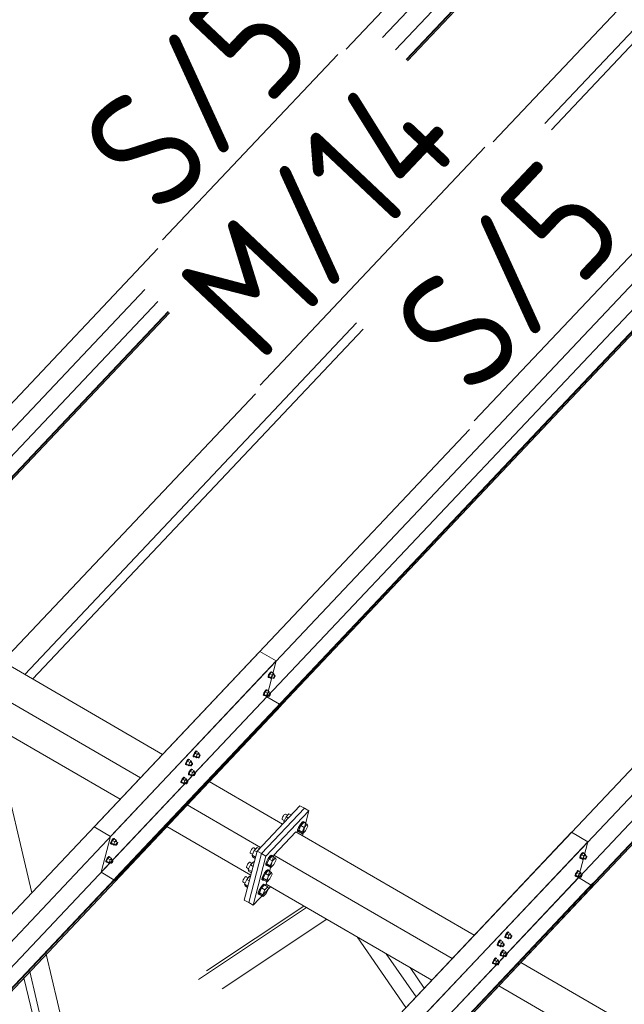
# Model space of a CAD drawing. Header units: millimetres. Extents: x -681 to 506, y -45 to 794.
# Tile 72 of 256: x -359 to -333, y 296 to 337. Entities that reach past the tile are written whole.
import ezdxf

# ---------------------------------------------------------------- set-up
doc = ezdxf.new("R2010")
doc.units = ezdxf.units.MM
doc.header["$LTSCALE"] = 0.6
doc.linetypes.add('XKITLINE00', pattern=[0])
for name, color, linetype, lineweight in [('Bolt', 7, 'Continuous', 0), ('Part', 2, 'Continuous', 0), ('PartMark', 3, 'Continuous', 0)]:
    doc.layers.add(name, color=color, linetype=linetype, lineweight=lineweight)
doc.styles.add('ISOCPEUR', font='ISOCPEUR.TTF')

msp = doc.modelspace()

# ---------------------------------------------------------------- linework, layer by layer
at = {"layer": 'Bolt', "color": 3, "linetype": 'XKITLINE00', "lineweight": 0}
for p, q in [((-348.267, 310.024), (-348.265, 310.06)), ((-348.267, 310.024), (-348.244, 310.011)), ((-348.243, 310.115), (-348.265, 310.06)), ((-348.244, 310.011), (-348.241, 310.046)), ((-348.227, 310.004), (-348.244, 310.011)), ((-348.209, 310.175), (-348.243, 310.115)), ((-348.241, 310.046), (-348.22, 310.101)), ((-348.185, 310.158), (-348.235, 310.053)), ((-348.142, 309.999), (-348.235, 310.053)), ((-348.235, 310.053), (-348.223, 310.014)), ((-348.218, 310.012), (-348.227, 310.004)), ((-348.223, 310.014), (-348.13, 309.96)), ((-348.22, 310.101), (-348.186, 310.161)), ((-348.172, 310.224), (-348.209, 310.175)), ((-348.186, 310.161), (-348.148, 310.21)), ((-348.122, 310.225), (-348.185, 310.158)), ((-348.092, 310.104), (-348.185, 310.158)), ((-348.14, 310.248), (-348.172, 310.224)), ((-348.148, 310.21), (-348.117, 310.235)), ((-348.142, 309.999), (-348.092, 310.104)), ((-348.142, 309.999), (-348.13, 309.96)), ((-348.124, 310.242), (-348.14, 310.248)), ((-348.13, 309.96), (-348.093, 309.999)), ((-348.124, 310.242), (-348.1, 310.228)), ((-348.122, 310.225), (-348.029, 310.171)), ((-348.117, 310.235), (-348.1, 310.228)), ((-348.115, 310.011), (-348.041, 309.968)), ((-348.1, 310.228), (-348.101, 310.213)), ((-348.029, 310.171), (-348.092, 310.104)), ((-348.043, 310.12), (-347.969, 310.077)), ((-348.039, 309.986), (-348.029, 310.013)), ((-348.016, 310.133), (-348.029, 310.171)), ((-348.029, 310.013), (-348.012, 310.043)), ((-348.027, 310.11), (-348.016, 310.133)), ((-347.998, 310.001), (-348.017, 309.977)), ((-348.012, 310.043), (-347.993, 310.068)), ((-347.981, 310.031), (-347.998, 310.001)), ((-347.993, 310.068), (-347.977, 310.08)), ((-347.97, 310.059), (-347.981, 310.031)), ((-347.977, 310.08), (-347.969, 310.077)), ((-347.969, 310.077), (-347.97, 310.059)), ((-348.041, 309.968), (-348.039, 309.986)), ((-348.032, 309.965), (-348.041, 309.968)), ((-348.017, 309.977), (-348.032, 309.965)), ((-348.465, 309.269), (-348.462, 309.304)), ((-348.465, 309.269), (-348.441, 309.255)), ((-348.441, 309.359), (-348.462, 309.304)), ((-348.407, 309.419), (-348.441, 309.359)), ((-348.441, 309.255), (-348.439, 309.291)), ((-348.425, 309.249), (-348.441, 309.255)), ((-348.439, 309.291), (-348.418, 309.346)), ((-348.382, 309.402), (-348.433, 309.297)), ((-348.34, 309.243), (-348.433, 309.297)), ((-348.433, 309.297), (-348.42, 309.259)), ((-348.415, 309.256), (-348.425, 309.249)), ((-348.42, 309.259), (-348.327, 309.205)), ((-348.418, 309.346), (-348.384, 309.406)), ((-348.369, 309.468), (-348.407, 309.419)), ((-348.384, 309.406), (-348.346, 309.455)), ((-348.319, 309.469), (-348.382, 309.402)), ((-348.29, 309.348), (-348.382, 309.402)), ((-348.338, 309.493), (-348.369, 309.468)), ((-348.346, 309.455), (-348.315, 309.479)), ((-348.34, 309.243), (-348.29, 309.348)), ((-348.34, 309.243), (-348.327, 309.205)), ((-348.321, 309.486), (-348.338, 309.493)), ((-348.327, 309.205), (-348.291, 309.243)), ((-348.321, 309.486), (-348.298, 309.473)), ((-348.319, 309.469), (-348.226, 309.415)), ((-348.315, 309.479), (-348.298, 309.473)), ((-348.313, 309.256), (-348.238, 309.213)), ((-348.298, 309.473), (-348.299, 309.457)), ((-348.226, 309.415), (-348.29, 309.348)), ((-348.241, 309.364), (-348.166, 309.321)), ((-348.238, 309.213), (-348.237, 309.23)), ((-348.23, 309.209), (-348.238, 309.213)), ((-348.237, 309.23), (-348.226, 309.258)), ((-348.214, 309.222), (-348.23, 309.209)), ((-348.213, 309.377), (-348.226, 309.415)), ((-348.226, 309.258), (-348.209, 309.288)), ((-348.224, 309.355), (-348.213, 309.377)), ((-348.195, 309.246), (-348.214, 309.222)), ((-348.209, 309.288), (-348.191, 309.312)), ((-348.178, 309.276), (-348.195, 309.246)), ((-348.191, 309.312), (-348.175, 309.324)), ((-348.168, 309.304), (-348.178, 309.276)), ((-348.175, 309.324), (-348.166, 309.321)), ((-348.166, 309.321), (-348.168, 309.304)), ((-351.394, 306.712), (-351.392, 306.747)), ((-351.394, 306.712), (-351.371, 306.698)), ((-351.37, 306.802), (-351.392, 306.747)), ((-351.371, 306.698), (-351.368, 306.734)), ((-351.336, 306.862), (-351.37, 306.802)), ((-351.368, 306.734), (-351.347, 306.789)), ((-351.312, 306.845), (-351.362, 306.74)), ((-351.269, 306.686), (-351.362, 306.74)), ((-351.362, 306.74), (-351.35, 306.702)), ((-351.345, 306.699), (-351.354, 306.692)), ((-351.35, 306.702), (-351.257, 306.648)), ((-351.347, 306.789), (-351.313, 306.849)), ((-351.299, 306.911), (-351.336, 306.862)), ((-351.313, 306.849), (-351.275, 306.898)), ((-351.249, 306.912), (-351.312, 306.845)), ((-351.219, 306.791), (-351.312, 306.845)), ((-351.267, 306.936), (-351.299, 306.911)), ((-351.275, 306.898), (-351.244, 306.922)), ((-351.269, 306.686), (-351.219, 306.791)), ((-351.251, 306.929), (-351.267, 306.936)), ((-351.251, 306.929), (-351.227, 306.916)), ((-351.249, 306.912), (-351.156, 306.858)), ((-351.244, 306.922), (-351.227, 306.916)), ((-351.227, 306.916), (-351.229, 306.901)), ((-351.156, 306.858), (-351.219, 306.791)), ((-351.17, 306.808), (-351.096, 306.764)), ((-351.167, 306.673), (-351.156, 306.701)), ((-351.143, 306.82), (-351.156, 306.858)), ((-351.156, 306.701), (-351.139, 306.731)), ((-351.154, 306.798), (-351.143, 306.82)), ((-351.139, 306.731), (-351.12, 306.755)), ((-351.108, 306.719), (-351.125, 306.689)), ((-351.12, 306.755), (-351.104, 306.768)), ((-351.097, 306.747), (-351.108, 306.719)), ((-351.104, 306.768), (-351.096, 306.764)), ((-351.096, 306.764), (-351.097, 306.747)), ((-351.711, 306.376), (-351.709, 306.411)), ((-351.711, 306.376), (-351.688, 306.362)), ((-351.687, 306.467), (-351.709, 306.411)), ((-351.688, 306.362), (-351.685, 306.398)), ((-351.671, 306.356), (-351.688, 306.362)), ((-351.653, 306.527), (-351.687, 306.467)), ((-351.685, 306.398), (-351.664, 306.453)), ((-351.629, 306.51), (-351.679, 306.404)), ((-351.587, 306.35), (-351.679, 306.404)), ((-351.679, 306.404), (-351.667, 306.366)), ((-351.662, 306.363), (-351.671, 306.356)), ((-351.667, 306.366), (-351.574, 306.312)), ((-351.664, 306.453), (-351.63, 306.513)), ((-351.616, 306.575), (-351.653, 306.527)), ((-351.63, 306.513), (-351.593, 306.562)), ((-351.566, 306.577), (-351.629, 306.51)), ((-351.536, 306.456), (-351.629, 306.51)), ((-351.584, 306.6), (-351.616, 306.575)), ((-351.593, 306.562), (-351.561, 306.586)), ((-351.587, 306.35), (-351.536, 306.456)), ((-351.587, 306.35), (-351.574, 306.312)), ((-351.568, 306.594), (-351.584, 306.6)), ((-351.574, 306.312), (-351.538, 306.35)), ((-351.568, 306.594), (-351.544, 306.58)), ((-351.566, 306.577), (-351.473, 306.523)), ((-351.561, 306.586), (-351.544, 306.58)), ((-351.559, 306.363), (-351.485, 306.32)), ((-351.544, 306.58), (-351.546, 306.565)), ((-351.473, 306.523), (-351.536, 306.456)), ((-351.487, 306.472), (-351.413, 306.429)), ((-351.485, 306.32), (-351.484, 306.338)), ((-351.477, 306.317), (-351.485, 306.32)), ((-351.484, 306.338), (-351.473, 306.365)), ((-351.461, 306.329), (-351.477, 306.317)), ((-351.46, 306.484), (-351.473, 306.523)), ((-351.473, 306.365), (-351.456, 306.395)), ((-351.471, 306.462), (-351.46, 306.484)), ((-351.442, 306.353), (-351.461, 306.329)), ((-351.456, 306.395), (-351.437, 306.42)), ((-351.425, 306.383), (-351.442, 306.353)), ((-351.437, 306.42), (-351.421, 306.432)), ((-351.414, 306.411), (-351.425, 306.383)), ((-351.421, 306.432), (-351.413, 306.429)), ((-351.413, 306.429), (-351.414, 306.411)), ((-351.354, 306.692), (-351.371, 306.698)), ((-351.269, 306.686), (-351.257, 306.648)), ((-351.257, 306.648), (-351.22, 306.686)), ((-351.242, 306.699), (-351.168, 306.656)), ((-351.168, 306.656), (-351.167, 306.673)), ((-351.159, 306.652), (-351.168, 306.656)), ((-351.144, 306.665), (-351.159, 306.652)), ((-351.125, 306.689), (-351.144, 306.665)), ((-351.592, 305.956), (-351.589, 305.992)), ((-351.592, 305.956), (-351.568, 305.943)), ((-351.568, 306.047), (-351.589, 305.992)), ((-351.534, 306.107), (-351.568, 306.047)), ((-351.568, 305.943), (-351.566, 305.978)), ((-351.552, 305.936), (-351.568, 305.943)), ((-351.566, 305.978), (-351.545, 306.033)), ((-351.51, 306.09), (-351.56, 305.985)), ((-351.467, 305.931), (-351.56, 305.985)), ((-351.56, 305.985), (-351.547, 305.946)), ((-351.542, 305.944), (-351.552, 305.936)), ((-351.547, 305.946), (-351.454, 305.892)), ((-351.545, 306.033), (-351.511, 306.093)), ((-351.496, 306.156), (-351.534, 306.107)), ((-351.511, 306.093), (-351.473, 306.142)), ((-351.446, 306.157), (-351.51, 306.09)), ((-351.417, 306.036), (-351.51, 306.09)), ((-351.465, 306.18), (-351.496, 306.156)), ((-351.473, 306.142), (-351.442, 306.167)), ((-351.467, 305.931), (-351.417, 306.036)), ((-351.467, 305.931), (-351.454, 305.892)), ((-351.448, 306.174), (-351.465, 306.18)), ((-351.454, 305.892), (-351.418, 305.931)), ((-351.448, 306.174), (-351.425, 306.16)), ((-351.446, 306.157), (-351.353, 306.103)), ((-351.442, 306.167), (-351.425, 306.16)), ((-351.44, 305.943), (-351.365, 305.9)), ((-351.425, 306.16), (-351.426, 306.145)), ((-351.353, 306.103), (-351.417, 306.036)), ((-351.368, 306.052), (-351.294, 306.009)), ((-351.365, 305.9), (-351.364, 305.918)), ((-351.357, 305.897), (-351.365, 305.9)), ((-351.364, 305.918), (-351.353, 305.945)), ((-351.341, 305.909), (-351.357, 305.897)), ((-351.341, 306.065), (-351.353, 306.103)), ((-351.353, 305.945), (-351.336, 305.975)), ((-351.351, 306.042), (-351.341, 306.065)), ((-351.322, 305.934), (-351.341, 305.909)), ((-351.336, 305.975), (-351.318, 306)), ((-351.305, 305.964), (-351.322, 305.934)), ((-351.318, 306), (-351.302, 306.012)), ((-351.295, 305.991), (-351.305, 305.964)), ((-351.302, 306.012), (-351.294, 306.009)), ((-351.294, 306.009), (-351.295, 305.991)), ((-351.909, 305.62), (-351.906, 305.656)), ((-351.909, 305.62), (-351.885, 305.607)), ((-351.885, 305.711), (-351.906, 305.656)), ((-351.851, 305.771), (-351.885, 305.711)), ((-351.885, 305.607), (-351.883, 305.642)), ((-351.869, 305.601), (-351.885, 305.607)), ((-351.883, 305.642), (-351.862, 305.698)), ((-351.827, 305.754), (-351.877, 305.649)), ((-351.784, 305.595), (-351.877, 305.649)), ((-351.877, 305.649), (-351.864, 305.61)), ((-351.86, 305.608), (-351.869, 305.601)), ((-351.864, 305.61), (-351.771, 305.557)), ((-351.862, 305.698), (-351.828, 305.758)), ((-351.813, 305.82), (-351.851, 305.771)), ((-351.828, 305.758), (-351.79, 305.806)), ((-351.763, 305.821), (-351.827, 305.754)), ((-351.734, 305.7), (-351.827, 305.754)), ((-351.782, 305.844), (-351.813, 305.82)), ((-351.79, 305.806), (-351.759, 305.831)), ((-351.784, 305.595), (-351.734, 305.7)), ((-351.784, 305.595), (-351.771, 305.557)), ((-351.765, 305.838), (-351.782, 305.844)), ((-351.771, 305.557), (-351.735, 305.595)), ((-351.765, 305.838), (-351.742, 305.825)), ((-351.763, 305.821), (-351.67, 305.767)), ((-351.759, 305.831), (-351.742, 305.825)), ((-351.757, 305.607), (-351.682, 305.564)), ((-351.742, 305.825), (-351.743, 305.809)), ((-351.67, 305.767), (-351.734, 305.7)), ((-351.685, 305.716), (-351.611, 305.673)), ((-351.682, 305.564), (-351.681, 305.582)), ((-351.674, 305.561), (-351.682, 305.564)), ((-351.681, 305.582), (-351.67, 305.61)), ((-351.658, 305.573), (-351.674, 305.561)), ((-351.658, 305.729), (-351.67, 305.767)), ((-351.67, 305.61), (-351.653, 305.64)), ((-351.668, 305.707), (-351.658, 305.729)), ((-351.639, 305.598), (-351.658, 305.573)), ((-351.653, 305.64), (-351.635, 305.664)), ((-351.622, 305.628), (-351.639, 305.598)), ((-351.635, 305.664), (-351.619, 305.676)), ((-351.612, 305.655), (-351.622, 305.628)), ((-351.619, 305.676), (-351.611, 305.673)), ((-351.611, 305.673), (-351.612, 305.655)), ((-347.587, 304.278), (-347.625, 304.23)), ((-347.555, 304.303), (-347.587, 304.278)), ((-347.539, 304.297), (-347.555, 304.303)), ((-347.539, 304.297), (-347.458, 304.25)), ((-347.394, 304.317), (-347.514, 304.19)), ((-347.394, 304.317), (-347.304, 304.265)), ((-347.68, 304.114), (-347.682, 304.079)), ((-347.682, 304.079), (-347.592, 304.027)), ((-347.659, 304.17), (-347.68, 304.114)), ((-347.625, 304.23), (-347.659, 304.17)), ((-347.61, 303.991), (-347.514, 304.19)), ((-347.597, 303.954), (-347.61, 303.991)), ((-347.61, 303.991), (-347.579, 303.973)), ((-347.514, 304.19), (-347.424, 304.138)), ((-346.93, 303.855), (-346.993, 303.745)), ((-346.892, 303.829), (-346.987, 303.629)), ((-346.955, 303.723), (-346.893, 303.833)), ((-346.861, 303.944), (-346.93, 303.855)), ((-346.893, 303.833), (-346.824, 303.922)), ((-346.772, 303.956), (-346.892, 303.829)), ((-346.892, 303.829), (-346.752, 303.748)), ((-346.803, 303.989), (-346.861, 303.944)), ((-346.824, 303.922), (-346.766, 303.967)), ((-346.773, 303.977), (-346.803, 303.989)), ((-346.773, 303.977), (-346.736, 303.956)), ((-346.772, 303.956), (-346.632, 303.875)), ((-346.766, 303.967), (-346.736, 303.956)), ((-346.752, 303.748), (-346.632, 303.875)), ((-346.736, 303.956), (-346.737, 303.936)), ((-346.632, 303.875), (-346.608, 303.802)), ((-347.031, 303.643), (-347.036, 303.578)), ((-347.036, 303.578), (-346.999, 303.557)), ((-346.993, 303.745), (-347.031, 303.643)), ((-346.999, 303.557), (-346.994, 303.622)), ((-346.968, 303.545), (-346.999, 303.557)), ((-346.994, 303.622), (-346.955, 303.723)), ((-346.987, 303.629), (-346.963, 303.557)), ((-346.987, 303.629), (-346.848, 303.548)), ((-346.957, 303.554), (-346.968, 303.545)), ((-346.963, 303.557), (-346.823, 303.476)), ((-346.848, 303.548), (-346.752, 303.748)), ((-346.823, 303.476), (-346.848, 303.548)), ((-346.704, 303.603), (-346.823, 303.476)), ((-346.608, 303.802), (-346.704, 303.603)), ((-354.838, 303.064), (-354.836, 303.099)), ((-354.838, 303.064), (-354.815, 303.05)), ((-354.815, 303.154), (-354.836, 303.099)), ((-354.781, 303.214), (-354.815, 303.154)), ((-354.815, 303.05), (-354.812, 303.086)), ((-354.798, 303.044), (-354.815, 303.05)), ((-354.812, 303.086), (-354.791, 303.141)), ((-354.756, 303.197), (-354.806, 303.092)), ((-354.714, 303.038), (-354.806, 303.092)), ((-354.806, 303.092), (-354.794, 303.054)), ((-354.789, 303.051), (-354.798, 303.044)), ((-354.794, 303.054), (-354.701, 303)), ((-354.791, 303.141), (-354.757, 303.201)), ((-354.743, 303.263), (-354.781, 303.214)), ((-354.757, 303.201), (-354.72, 303.25)), ((-354.693, 303.264), (-354.756, 303.197)), ((-354.663, 303.143), (-354.756, 303.197)), ((-354.711, 303.287), (-354.743, 303.263)), ((-354.72, 303.25), (-354.688, 303.274)), ((-354.714, 303.038), (-354.663, 303.143)), ((-354.714, 303.038), (-354.701, 303)), ((-354.695, 303.281), (-354.711, 303.287)), ((-354.701, 303), (-354.665, 303.038)), ((-354.695, 303.281), (-354.672, 303.268)), ((-354.693, 303.264), (-354.6, 303.21)), ((-354.688, 303.274), (-354.672, 303.268)), ((-354.686, 303.051), (-354.612, 303.007)), ((-354.672, 303.268), (-354.673, 303.252)), ((-354.6, 303.21), (-354.663, 303.143)), ((-354.614, 303.159), (-354.54, 303.116)), ((-354.612, 303.007), (-354.611, 303.025)), ((-354.604, 303.004), (-354.612, 303.007)), ((-354.611, 303.025), (-354.6, 303.053)), ((-354.588, 303.016), (-354.604, 303.004)), ((-354.587, 303.172), (-354.6, 303.21)), ((-354.6, 303.053), (-354.583, 303.083)), ((-354.598, 303.15), (-354.587, 303.172)), ((-354.569, 303.041), (-354.588, 303.016)), ((-354.583, 303.083), (-354.564, 303.107)), ((-354.552, 303.071), (-354.569, 303.041)), ((-354.564, 303.107), (-354.548, 303.119)), ((-354.541, 303.098), (-354.552, 303.071)), ((-354.548, 303.119), (-354.54, 303.116)), ((-354.54, 303.116), (-354.541, 303.098)), ((-349.006, 302.71), (-349.008, 302.675)), ((-349.008, 302.675), (-348.918, 302.622)), ((-348.984, 302.765), (-349.006, 302.71)), ((-348.95, 302.825), (-348.984, 302.765)), ((-348.913, 302.874), (-348.95, 302.825)), ((-348.84, 302.786), (-348.935, 302.586)), ((-348.881, 302.899), (-348.913, 302.874)), ((-348.865, 302.892), (-348.881, 302.899)), ((-348.865, 302.892), (-348.784, 302.845)), ((-348.72, 302.913), (-348.84, 302.786)), ((-348.84, 302.786), (-348.733, 302.724)), ((-348.72, 302.913), (-348.63, 302.86)), ((-335.201, 302.624), (-335.235, 302.564)), ((-335.177, 302.607), (-335.227, 302.501)), ((-335.212, 302.55), (-335.178, 302.61)), ((-335.164, 302.672), (-335.201, 302.624)), ((-335.178, 302.61), (-335.14, 302.659)), ((-335.114, 302.673), (-335.177, 302.607)), ((-335.084, 302.553), (-335.177, 302.607)), ((-335.132, 302.697), (-335.164, 302.672)), ((-335.14, 302.659), (-335.109, 302.683)), ((-335.116, 302.69), (-335.132, 302.697)), ((-335.116, 302.69), (-335.092, 302.677)), ((-335.114, 302.673), (-335.021, 302.62)), ((-335.109, 302.683), (-335.092, 302.677)), ((-335.092, 302.677), (-335.093, 302.662)), ((-335.021, 302.62), (-335.084, 302.553)), ((-335.008, 302.581), (-335.021, 302.62)), ((-355.036, 302.308), (-355.033, 302.344)), ((-355.036, 302.308), (-355.012, 302.295)), ((-355.012, 302.399), (-355.033, 302.344)), ((-354.978, 302.459), (-355.012, 302.399)), ((-355.012, 302.295), (-355.01, 302.33)), ((-354.996, 302.288), (-355.012, 302.295)), ((-355.01, 302.33), (-354.989, 302.385)), ((-354.954, 302.442), (-355.004, 302.336)), ((-354.911, 302.282), (-355.004, 302.336)), ((-355.004, 302.336), (-354.991, 302.298)), ((-354.987, 302.295), (-354.996, 302.288)), ((-354.991, 302.298), (-354.898, 302.244)), ((-354.989, 302.385), (-354.955, 302.445)), ((-354.94, 302.507), (-354.978, 302.459)), ((-354.955, 302.445), (-354.917, 302.494)), ((-354.89, 302.509), (-354.954, 302.442)), ((-354.861, 302.388), (-354.954, 302.442)), ((-354.909, 302.532), (-354.94, 302.507)), ((-354.917, 302.494), (-354.886, 302.518)), ((-354.911, 302.282), (-354.861, 302.388)), ((-354.911, 302.282), (-354.898, 302.244)), ((-354.892, 302.526), (-354.909, 302.532)), ((-354.898, 302.244), (-354.862, 302.282)), ((-354.892, 302.526), (-354.869, 302.512)), ((-354.89, 302.509), (-354.797, 302.455)), ((-354.886, 302.518), (-354.869, 302.512)), ((-354.884, 302.295), (-354.809, 302.252)), ((-354.869, 302.512), (-354.87, 302.497)), ((-354.797, 302.455), (-354.861, 302.388)), ((-354.812, 302.404), (-354.738, 302.361)), ((-354.809, 302.252), (-354.808, 302.27)), ((-354.801, 302.249), (-354.809, 302.252)), ((-354.808, 302.27), (-354.798, 302.297)), ((-354.785, 302.261), (-354.801, 302.249)), ((-354.798, 302.297), (-354.781, 302.327)), ((-354.785, 302.416), (-354.797, 302.455)), ((-354.795, 302.394), (-354.785, 302.416)), ((-354.766, 302.285), (-354.785, 302.261)), ((-354.781, 302.327), (-354.762, 302.352)), ((-354.749, 302.315), (-354.766, 302.285)), ((-354.762, 302.352), (-354.746, 302.364)), ((-354.739, 302.343), (-354.749, 302.315)), ((-354.746, 302.364), (-354.738, 302.361)), ((-354.738, 302.361), (-354.739, 302.343)), ((-349.108, 302.221), (-349.142, 302.161)), ((-349.071, 302.27), (-349.108, 302.221)), ((-348.998, 302.181), (-349.093, 301.982)), ((-349.039, 302.294), (-349.071, 302.27)), ((-349.023, 302.288), (-349.039, 302.294)), ((-349.023, 302.288), (-348.942, 302.241)), ((-348.878, 302.308), (-348.998, 302.181)), ((-348.998, 302.181), (-348.891, 302.119)), ((-348.935, 302.586), (-348.911, 302.514)), ((-348.935, 302.586), (-348.791, 302.503)), ((-348.911, 302.514), (-348.804, 302.452)), ((-348.878, 302.308), (-348.847, 302.29)), ((-348.357, 302.239), (-348.362, 302.174)), ((-348.318, 302.34), (-348.357, 302.239)), ((-348.325, 302.152), (-348.32, 302.218)), ((-348.32, 302.218), (-348.281, 302.319)), ((-348.256, 302.45), (-348.318, 302.34)), ((-348.217, 302.424), (-348.313, 302.225)), ((-348.313, 302.225), (-348.288, 302.152)), ((-348.313, 302.225), (-348.173, 302.144)), ((-348.281, 302.319), (-348.219, 302.429)), ((-348.187, 302.54), (-348.256, 302.45)), ((-348.219, 302.429), (-348.15, 302.518)), ((-348.098, 302.551), (-348.217, 302.424)), ((-348.217, 302.424), (-348.078, 302.344)), ((-348.129, 302.585), (-348.187, 302.54)), ((-348.173, 302.144), (-348.078, 302.344)), ((-348.15, 302.518), (-348.092, 302.563)), ((-348.029, 302.198), (-348.149, 302.072)), ((-348.099, 302.573), (-348.129, 302.585)), ((-348.099, 302.573), (-348.061, 302.551)), ((-348.098, 302.551), (-347.958, 302.47)), ((-348.092, 302.563), (-348.061, 302.551)), ((-348.078, 302.344), (-347.958, 302.47)), ((-348.061, 302.551), (-348.063, 302.531)), ((-347.934, 302.398), (-348.029, 302.198)), ((-347.958, 302.47), (-347.934, 302.398)), ((-335.259, 302.473), (-335.256, 302.508)), ((-335.259, 302.473), (-335.236, 302.459)), ((-335.235, 302.564), (-335.256, 302.508)), ((-335.236, 302.459), (-335.233, 302.495)), ((-335.219, 302.453), (-335.236, 302.459)), ((-335.233, 302.495), (-335.212, 302.55)), ((-335.134, 302.447), (-335.227, 302.501)), ((-335.227, 302.501), (-335.214, 302.463)), ((-335.21, 302.46), (-335.219, 302.453)), ((-335.214, 302.463), (-335.122, 302.409)), ((-335.134, 302.447), (-335.084, 302.553)), ((-335.134, 302.447), (-335.122, 302.409)), ((-335.122, 302.409), (-335.085, 302.447)), ((-335.107, 302.46), (-335.033, 302.417)), ((-335.035, 302.569), (-334.961, 302.526)), ((-335.033, 302.417), (-335.031, 302.434)), ((-335.024, 302.414), (-335.033, 302.417)), ((-335.031, 302.434), (-335.021, 302.462)), ((-335.009, 302.426), (-335.024, 302.414)), ((-335.021, 302.462), (-335.004, 302.492)), ((-335.019, 302.559), (-335.008, 302.581)), ((-334.99, 302.45), (-335.009, 302.426)), ((-335.004, 302.492), (-334.985, 302.516)), ((-334.973, 302.48), (-334.99, 302.45)), ((-334.985, 302.516), (-334.969, 302.529)), ((-334.962, 302.508), (-334.973, 302.48)), ((-334.969, 302.529), (-334.961, 302.526)), ((-334.961, 302.526), (-334.962, 302.508)), ((-349.163, 302.106), (-349.166, 302.07)), ((-349.166, 302.07), (-349.076, 302.018)), ((-349.142, 302.161), (-349.163, 302.106)), ((-349.093, 301.982), (-349.069, 301.909)), ((-349.093, 301.982), (-348.949, 301.898)), ((-349.069, 301.909), (-348.962, 301.848)), ((-348.414, 301.846), (-348.476, 301.736)), ((-348.375, 301.82), (-348.471, 301.621)), ((-348.439, 301.714), (-348.377, 301.824)), ((-348.345, 301.935), (-348.414, 301.846)), ((-348.377, 301.824), (-348.308, 301.914)), ((-348.256, 301.947), (-348.375, 301.82)), ((-348.375, 301.82), (-348.236, 301.739)), ((-348.362, 302.174), (-348.325, 302.152)), ((-348.287, 301.98), (-348.345, 301.935)), ((-348.294, 302.141), (-348.325, 302.152)), ((-348.308, 301.914), (-348.25, 301.959)), ((-348.283, 302.149), (-348.294, 302.141)), ((-348.288, 302.152), (-348.149, 302.072)), ((-348.257, 301.968), (-348.287, 301.98)), ((-348.257, 301.968), (-348.219, 301.947)), ((-348.256, 301.947), (-348.116, 301.866)), ((-348.25, 301.959), (-348.219, 301.947)), ((-348.236, 301.739), (-348.116, 301.866)), ((-348.219, 301.947), (-348.221, 301.927)), ((-348.092, 301.793), (-348.187, 301.594)), ((-348.149, 302.072), (-348.173, 302.144)), ((-348.116, 301.866), (-348.092, 301.793)), ((-335.433, 301.808), (-335.454, 301.753)), ((-335.399, 301.868), (-335.433, 301.808)), ((-335.431, 301.739), (-335.41, 301.795)), ((-335.374, 301.851), (-335.425, 301.746)), ((-335.41, 301.795), (-335.376, 301.855)), ((-335.361, 301.917), (-335.399, 301.868)), ((-335.376, 301.855), (-335.338, 301.903)), ((-335.311, 301.918), (-335.374, 301.851)), ((-335.282, 301.797), (-335.374, 301.851)), ((-335.33, 301.941), (-335.361, 301.917)), ((-335.338, 301.903), (-335.306, 301.928)), ((-335.332, 301.692), (-335.282, 301.797)), ((-335.313, 301.935), (-335.33, 301.941)), ((-335.313, 301.935), (-335.29, 301.921)), ((-335.311, 301.918), (-335.218, 301.864)), ((-335.306, 301.928), (-335.29, 301.921)), ((-335.29, 301.921), (-335.291, 301.906)), ((-335.218, 301.864), (-335.282, 301.797)), ((-335.233, 301.813), (-335.158, 301.77)), ((-335.205, 301.826), (-335.218, 301.864)), ((-335.216, 301.803), (-335.205, 301.826)), ((-335.182, 301.761), (-335.167, 301.773)), ((-335.167, 301.773), (-335.158, 301.77)), ((-335.158, 301.77), (-335.16, 301.752)), ((-349.321, 301.501), (-349.324, 301.466)), ((-349.324, 301.466), (-349.234, 301.413)), ((-349.3, 301.556), (-349.321, 301.501)), ((-349.266, 301.616), (-349.3, 301.556)), ((-349.229, 301.665), (-349.266, 301.616)), ((-349.156, 301.577), (-349.251, 301.377)), ((-349.251, 301.377), (-349.227, 301.305)), ((-349.251, 301.377), (-349.107, 301.294)), ((-349.197, 301.69), (-349.229, 301.665)), ((-349.181, 301.683), (-349.197, 301.69)), ((-349.181, 301.683), (-349.1, 301.636)), ((-349.036, 301.704), (-349.156, 301.577)), ((-349.156, 301.577), (-349.049, 301.515)), ((-349.036, 301.704), (-349.005, 301.686)), ((-348.515, 301.635), (-348.52, 301.57)), ((-348.52, 301.57), (-348.483, 301.548)), ((-348.476, 301.736), (-348.515, 301.635)), ((-348.445, 301.376), (-348.503, 301.331)), ((-348.483, 301.548), (-348.478, 301.613)), ((-348.452, 301.536), (-348.483, 301.548)), ((-348.478, 301.613), (-348.439, 301.714)), ((-348.471, 301.621), (-348.446, 301.548)), ((-348.471, 301.621), (-348.331, 301.54)), ((-348.441, 301.545), (-348.452, 301.536)), ((-348.446, 301.548), (-348.307, 301.467)), ((-348.415, 301.364), (-348.445, 301.376)), ((-348.415, 301.364), (-348.377, 301.342)), ((-348.331, 301.54), (-348.236, 301.739)), ((-348.307, 301.467), (-348.331, 301.54)), ((-348.187, 301.594), (-348.307, 301.467)), ((-335.457, 301.717), (-335.454, 301.753)), ((-335.457, 301.717), (-335.433, 301.704)), ((-335.433, 301.704), (-335.431, 301.739)), ((-335.417, 301.698), (-335.433, 301.704)), ((-335.332, 301.692), (-335.425, 301.746)), ((-335.425, 301.746), (-335.412, 301.707)), ((-335.407, 301.705), (-335.417, 301.698)), ((-335.412, 301.707), (-335.319, 301.653)), ((-335.332, 301.692), (-335.319, 301.653)), ((-335.319, 301.653), (-335.283, 301.692)), ((-335.305, 301.704), (-335.23, 301.661)), ((-335.23, 301.661), (-335.229, 301.679)), ((-335.222, 301.658), (-335.23, 301.661)), ((-335.229, 301.679), (-335.218, 301.707)), ((-335.206, 301.67), (-335.222, 301.658)), ((-335.218, 301.707), (-335.201, 301.737)), ((-335.187, 301.695), (-335.206, 301.67)), ((-335.201, 301.737), (-335.182, 301.761)), ((-335.17, 301.725), (-335.187, 301.695)), ((-335.16, 301.752), (-335.17, 301.725)), ((-349.227, 301.305), (-349.12, 301.243)), ((-348.673, 301.03), (-348.678, 300.965)), ((-348.678, 300.965), (-348.641, 300.944)), ((-348.634, 301.131), (-348.673, 301.03)), ((-348.641, 300.944), (-348.636, 301.009)), ((-348.61, 300.932), (-348.641, 300.944)), ((-348.636, 301.009), (-348.597, 301.11)), ((-348.572, 301.241), (-348.634, 301.131)), ((-348.533, 301.216), (-348.629, 301.016)), ((-348.629, 301.016), (-348.604, 300.944)), ((-348.629, 301.016), (-348.489, 300.935)), ((-348.604, 300.944), (-348.465, 300.863)), ((-348.597, 301.11), (-348.535, 301.22)), ((-348.503, 301.331), (-348.572, 301.241)), ((-348.535, 301.22), (-348.466, 301.309)), ((-348.414, 301.342), (-348.533, 301.216)), ((-348.533, 301.216), (-348.394, 301.135)), ((-348.489, 300.935), (-348.394, 301.135)), ((-348.466, 301.309), (-348.408, 301.354)), ((-348.345, 300.99), (-348.465, 300.863)), ((-348.414, 301.342), (-348.274, 301.262)), ((-348.408, 301.354), (-348.377, 301.342)), ((-348.394, 301.135), (-348.274, 301.262)), ((-348.377, 301.342), (-348.379, 301.322)), ((-348.25, 301.189), (-348.345, 300.99)), ((-348.274, 301.262), (-348.25, 301.189)), ((-348.599, 300.94), (-348.61, 300.932)), ((-348.465, 300.863), (-348.489, 300.935)), ((-338.328, 299.311), (-338.362, 299.251)), ((-338.291, 299.36), (-338.328, 299.311)), ((-338.305, 299.298), (-338.267, 299.346)), ((-338.241, 299.361), (-338.304, 299.294)), ((-338.259, 299.384), (-338.291, 299.36)), ((-338.267, 299.346), (-338.236, 299.371)), ((-338.243, 299.378), (-338.259, 299.384)), ((-338.243, 299.378), (-338.219, 299.365)), ((-338.241, 299.361), (-338.148, 299.307)), ((-338.236, 299.371), (-338.219, 299.365)), ((-338.219, 299.365), (-338.22, 299.349)), ((-338.148, 299.307), (-338.211, 299.24)), ((-338.135, 299.269), (-338.148, 299.307)), ((-338.679, 298.915), (-338.701, 298.86)), ((-338.645, 298.975), (-338.679, 298.915)), ((-338.677, 298.847), (-338.656, 298.902)), ((-338.621, 298.958), (-338.671, 298.853)), ((-338.656, 298.902), (-338.622, 298.962)), ((-338.608, 299.024), (-338.645, 298.975)), ((-338.622, 298.962), (-338.584, 299.011)), ((-338.558, 299.025), (-338.621, 298.958)), ((-338.528, 298.904), (-338.621, 298.958)), ((-338.576, 299.049), (-338.608, 299.024)), ((-338.584, 299.011), (-338.553, 299.035)), ((-338.578, 298.799), (-338.528, 298.904)), ((-338.56, 299.042), (-338.576, 299.049)), ((-338.56, 299.042), (-338.536, 299.029)), ((-338.558, 299.025), (-338.465, 298.971)), ((-338.553, 299.035), (-338.536, 299.029)), ((-338.536, 299.029), (-338.538, 299.013)), ((-338.465, 298.971), (-338.528, 298.904)), ((-338.479, 298.92), (-338.405, 298.877)), ((-338.452, 298.933), (-338.465, 298.971)), ((-338.463, 298.911), (-338.452, 298.933)), ((-338.386, 299.16), (-338.384, 299.196)), ((-338.386, 299.16), (-338.363, 299.147)), ((-338.362, 299.251), (-338.384, 299.196)), ((-338.363, 299.147), (-338.36, 299.183)), ((-338.346, 299.141), (-338.363, 299.147)), ((-338.36, 299.183), (-338.339, 299.238)), ((-338.304, 299.294), (-338.354, 299.189)), ((-338.261, 299.135), (-338.354, 299.189)), ((-338.354, 299.189), (-338.342, 299.151)), ((-338.337, 299.148), (-338.346, 299.141)), ((-338.342, 299.151), (-338.249, 299.097)), ((-338.339, 299.238), (-338.305, 299.298)), ((-338.211, 299.24), (-338.304, 299.294)), ((-338.261, 299.135), (-338.211, 299.24)), ((-338.261, 299.135), (-338.249, 299.097)), ((-338.249, 299.097), (-338.212, 299.135)), ((-338.234, 299.147), (-338.16, 299.104)), ((-338.162, 299.256), (-338.088, 299.213)), ((-338.16, 299.104), (-338.158, 299.122)), ((-338.151, 299.101), (-338.16, 299.104)), ((-338.158, 299.122), (-338.148, 299.15)), ((-338.136, 299.113), (-338.151, 299.101)), ((-338.148, 299.15), (-338.131, 299.18)), ((-338.146, 299.247), (-338.135, 299.269)), ((-338.117, 299.138), (-338.136, 299.113)), ((-338.131, 299.18), (-338.112, 299.204)), ((-338.1, 299.168), (-338.117, 299.138)), ((-338.112, 299.204), (-338.096, 299.216)), ((-338.089, 299.195), (-338.1, 299.168)), ((-338.096, 299.216), (-338.088, 299.213)), ((-338.088, 299.213), (-338.089, 299.195)), ((-338.703, 298.825), (-338.701, 298.86)), ((-338.703, 298.825), (-338.68, 298.811)), ((-338.68, 298.811), (-338.677, 298.847)), ((-338.663, 298.805), (-338.68, 298.811)), ((-338.578, 298.799), (-338.671, 298.853)), ((-338.671, 298.853), (-338.659, 298.815)), ((-338.654, 298.812), (-338.663, 298.805)), ((-338.659, 298.815), (-338.566, 298.761)), ((-338.56, 298.496), (-338.581, 298.44)), ((-338.578, 298.799), (-338.566, 298.761)), ((-338.566, 298.761), (-338.529, 298.799)), ((-338.526, 298.556), (-338.56, 298.496)), ((-338.558, 298.427), (-338.537, 298.482)), ((-338.501, 298.539), (-338.552, 298.433)), ((-338.551, 298.812), (-338.477, 298.768)), ((-338.537, 298.482), (-338.503, 298.542)), ((-338.488, 298.604), (-338.526, 298.556)), ((-338.503, 298.542), (-338.465, 298.591)), ((-338.438, 298.606), (-338.501, 298.539)), ((-338.409, 298.485), (-338.501, 298.539)), ((-338.457, 298.629), (-338.488, 298.604)), ((-338.477, 298.768), (-338.475, 298.786)), ((-338.468, 298.765), (-338.477, 298.768)), ((-338.475, 298.786), (-338.465, 298.814)), ((-338.453, 298.778), (-338.468, 298.765)), ((-338.465, 298.814), (-338.448, 298.844)), ((-338.465, 298.591), (-338.434, 298.615)), ((-338.459, 298.379), (-338.409, 298.485)), ((-338.44, 298.623), (-338.457, 298.629)), ((-338.434, 298.802), (-338.453, 298.778)), ((-338.448, 298.844), (-338.429, 298.868)), ((-338.44, 298.623), (-338.417, 298.609)), ((-338.438, 298.606), (-338.345, 298.552)), ((-338.417, 298.832), (-338.434, 298.802)), ((-338.434, 298.615), (-338.417, 298.609)), ((-338.429, 298.868), (-338.413, 298.88)), ((-338.417, 298.609), (-338.418, 298.594)), ((-338.406, 298.86), (-338.417, 298.832)), ((-338.413, 298.88), (-338.405, 298.877)), ((-338.345, 298.552), (-338.409, 298.485)), ((-338.405, 298.877), (-338.406, 298.86)), ((-338.36, 298.501), (-338.285, 298.458)), ((-338.332, 298.513), (-338.345, 298.552)), ((-338.343, 298.491), (-338.332, 298.513)), ((-338.901, 298.069), (-338.898, 298.105)), ((-338.901, 298.069), (-338.877, 298.056)), ((-338.877, 298.16), (-338.898, 298.105)), ((-338.843, 298.22), (-338.877, 298.16)), ((-338.877, 298.056), (-338.875, 298.091)), ((-338.875, 298.091), (-338.854, 298.146)), ((-338.818, 298.203), (-338.869, 298.097)), ((-338.776, 298.044), (-338.869, 298.097)), ((-338.869, 298.097), (-338.856, 298.059)), ((-338.854, 298.146), (-338.82, 298.206)), ((-338.805, 298.269), (-338.843, 298.22)), ((-338.82, 298.206), (-338.782, 298.255)), ((-338.755, 298.27), (-338.818, 298.203)), ((-338.726, 298.149), (-338.818, 298.203)), ((-338.774, 298.293), (-338.805, 298.269)), ((-338.782, 298.255), (-338.751, 298.28)), ((-338.776, 298.044), (-338.726, 298.149)), ((-338.757, 298.287), (-338.774, 298.293)), ((-338.757, 298.287), (-338.734, 298.273)), ((-338.755, 298.27), (-338.662, 298.216)), ((-338.751, 298.28), (-338.734, 298.273)), ((-338.734, 298.273), (-338.735, 298.258)), ((-338.662, 298.216), (-338.726, 298.149)), ((-338.677, 298.165), (-338.603, 298.122)), ((-338.649, 298.177), (-338.662, 298.216)), ((-338.662, 298.058), (-338.645, 298.088)), ((-338.66, 298.155), (-338.649, 298.177)), ((-338.645, 298.088), (-338.627, 298.113)), ((-338.614, 298.076), (-338.631, 298.046)), ((-338.627, 298.113), (-338.611, 298.125)), ((-338.604, 298.104), (-338.614, 298.076)), ((-338.611, 298.125), (-338.603, 298.122)), ((-338.603, 298.122), (-338.604, 298.104)), ((-338.584, 298.405), (-338.581, 298.44)), ((-338.584, 298.405), (-338.56, 298.391)), ((-338.56, 298.391), (-338.558, 298.427)), ((-338.544, 298.385), (-338.56, 298.391)), ((-338.459, 298.379), (-338.552, 298.433)), ((-338.552, 298.433), (-338.539, 298.395)), ((-338.534, 298.392), (-338.544, 298.385)), ((-338.539, 298.395), (-338.446, 298.341)), ((-338.459, 298.379), (-338.446, 298.341)), ((-338.446, 298.341), (-338.41, 298.379)), ((-338.432, 298.392), (-338.357, 298.349)), ((-338.357, 298.349), (-338.356, 298.367)), ((-338.349, 298.346), (-338.357, 298.349)), ((-338.356, 298.367), (-338.345, 298.394)), ((-338.333, 298.358), (-338.349, 298.346)), ((-338.345, 298.394), (-338.328, 298.424)), ((-338.314, 298.382), (-338.333, 298.358)), ((-338.328, 298.424), (-338.31, 298.449)), ((-338.297, 298.412), (-338.314, 298.382)), ((-338.31, 298.449), (-338.294, 298.461)), ((-338.287, 298.44), (-338.297, 298.412)), ((-338.294, 298.461), (-338.285, 298.458)), ((-338.285, 298.458), (-338.287, 298.44)), ((-338.861, 298.049), (-338.877, 298.056)), ((-338.851, 298.057), (-338.861, 298.049)), ((-338.856, 298.059), (-338.763, 298.005)), ((-338.776, 298.044), (-338.763, 298.005)), ((-338.763, 298.005), (-338.727, 298.044)), ((-338.749, 298.056), (-338.674, 298.013)), ((-338.674, 298.013), (-338.673, 298.031)), ((-338.666, 298.01), (-338.674, 298.013)), ((-338.673, 298.031), (-338.662, 298.058)), ((-338.65, 298.022), (-338.666, 298.01)), ((-338.631, 298.046), (-338.65, 298.022))]:
    msp.add_line(p, q, dxfattribs=at)
at = {"layer": 'Part', "color": 2, "linetype": 'XKITLINE00', "lineweight": 0}
for p, q in [((-329.34, 352.837), (-345.007, 336.241)), ((-343.484, 336.727), (-328.653, 352.438)), ((-329.044, 350.942), (-342.944, 336.217)), ((-328.442, 350.706), (-342.508, 335.805)), ((-328.423, 350.695), (-342.493, 335.791)), ((-342.452, 335.753), (-328.453, 350.582)), ((-354.841, 303.367), (-315.644, 344.887)), ((-316.035, 343.391), (-355.232, 301.871)), ((-328.212, 343.66), (-338.87, 332.37)), ((-354.641, 301.511), (-315.445, 343.03)), ((-315.434, 343.155), (-354.63, 301.635)), ((-315.415, 343.144), (-354.611, 301.624)), ((-327.283, 343.12), (-336.708, 333.136)), ((-336.436, 332.878), (-327.48, 342.365)), ((-341.833, 295.816), (-302.636, 337.335)), ((-303.027, 335.839), (-342.224, 294.32)), ((-341.633, 293.959), (-302.437, 335.479)), ((-302.426, 335.603), (-341.622, 294.083)), ((-302.407, 335.592), (-341.603, 294.073)), ((-352.869, 327.913), (-368.536, 311.317)), ((-367.849, 310.918), (-353.411, 326.211)), ((-352.871, 325.702), (-368.24, 309.422)), ((-367.649, 309.062), (-352.379, 325.237)), ((-352.435, 325.29), (-367.638, 309.186)), ((-352.42, 325.276), (-367.619, 309.175)), ((-344.571, 324.808), (-358.423, 310.134)), ((-358.09, 309.94), (-344.298, 324.55)), ((-348.796, 321.855), (-359.352, 310.673)), ((-339.861, 320.362), (-355.528, 303.766)), ((-363.729, 313.214), (-352.67, 306.794)), ((-326.853, 312.811), (-342.52, 296.215)), ((-364.652, 312.237), (-353.592, 305.817)), ((-363.212, 295.627), (-348.611, 311.093)), ((-348.611, 311.093), (-347.924, 310.694)), ((-384.628, 271.814), (-347.924, 310.694)), ((-347.924, 310.694), (-348.315, 309.198)), ((-383.968, 271.431), (-348.315, 309.198)), ((-348.315, 309.198), (-347.782, 308.889)), ((-383.436, 271.122), (-347.713, 308.962)), ((-383.417, 271.111), (-347.694, 308.951)), ((-382.424, 272.081), (-347.724, 308.838)), ((-347.724, 308.838), (-347.694, 308.951)), ((-347.713, 308.962), (-347.694, 308.951)), ((-359.788, 308.021), (-354.441, 304.918)), ((-358.129, 301.012), (-359.52, 306.89)), ((-350.721, 305.663), (-347.661, 303.886)), ((-351.644, 304.686), (-348.583, 302.909)), ((-346.937, 304.653), (-348.724, 302.76)), ((-346.937, 304.653), (-346.751, 304.545)), ((-346.751, 304.545), (-348.538, 302.653)), ((-346.751, 304.545), (-348.538, 302.653)), ((-346.565, 304.438), (-348.352, 302.545)), ((-346.565, 304.438), (-346.835, 303.406)), ((-346.751, 304.545), (-346.565, 304.438)), ((-355.528, 303.766), (-354.841, 303.367)), ((-352.493, 303.786), (-348.987, 301.752)), ((-350.204, 288.076), (-335.603, 303.542)), ((-348.028, 302.587), (-347.106, 303.564)), ((-347.106, 303.564), (-339.662, 299.243)), ((-335.603, 303.542), (-334.916, 303.143)), ((-354.841, 303.367), (-355.232, 301.871)), ((-354.563, 282.331), (-334.916, 303.143)), ((-334.916, 303.143), (-335.307, 301.647)), ((-349.259, 300.714), (-348.724, 302.76)), ((-348.538, 302.653), (-349.073, 300.606)), ((-349.073, 300.606), (-348.538, 302.653)), ((-348.724, 302.76), (-348.538, 302.653)), ((-348.538, 302.653), (-348.352, 302.545)), ((-348.352, 302.545), (-348.887, 300.498)), ((-348.344, 301.378), (-348.028, 302.587)), ((-348.028, 302.587), (-340.584, 298.266)), ((-355.232, 301.871), (-354.699, 301.562)), ((-354.611, 301.624), (-354.641, 301.511)), ((-354.63, 301.635), (-354.611, 301.624)), ((-354.358, 281.466), (-335.307, 301.647)), ((-354.193, 280.767), (-334.705, 301.411)), ((-354.187, 280.743), (-334.686, 301.4)), ((-348.344, 301.378), (-341.433, 297.366)), ((-335.307, 301.647), (-334.774, 301.337)), ((-334.716, 301.286), (-334.686, 301.4)), ((-334.705, 301.411), (-334.686, 301.4)), ((-354.172, 280.677), (-334.716, 301.286)), ((-348.887, 300.498), (-348.158, 301.27)), ((-349.259, 300.714), (-349.073, 300.606)), ((-349.073, 300.606), (-348.887, 300.498)), ((-351.174, 297.395), (-346.657, 300.399)), ((-350.829, 297.761), (-346.767, 300.462)), ((-350.177, 297.006), (-345.813, 299.909)), ((-342.51, 296.225), (-344.553, 299.177)), ((-355.939, 291.76), (-357.524, 298.457)), ((-342.09, 296.67), (-343.337, 298.471)), ((-337.713, 298.111), (-326.654, 291.691)), ((-355.57, 286.558), (-358.214, 297.726)), ((-341.744, 297.036), (-342.335, 297.89)), ((-356.869, 290.775), (-358.454, 297.471)), ((-338.636, 297.134), (-327.576, 290.714))]:
    msp.add_line(p, q, dxfattribs=at)
at = {"layer": 'PartMark', "color": 1, "linetype": 'XKITLINE00', "lineweight": 0}
for p, q in [((-352.667, 328.273), (-345.354, 336.019)), ((-348.595, 322.214), (-339.217, 332.148)), ((-339.659, 320.721), (-332.346, 328.468))]:
    msp.add_line(p, q, dxfattribs=at)

# ---------------------------------------------------------------- texts
at = {"layer": 'PartMark', "color": 1, "style": 'ISOCPEUR', "width": 0.85}
for s, p in [('S/5', (-352.692, 329.121)), ('M/14', (-348.619, 323.063)), ('S/5', (-339.684, 321.57))]:
    msp.add_text(s, height=5, rotation=46.6502, dxfattribs=at).set_placement(p)

doc.saveas('drawing.dxf')
